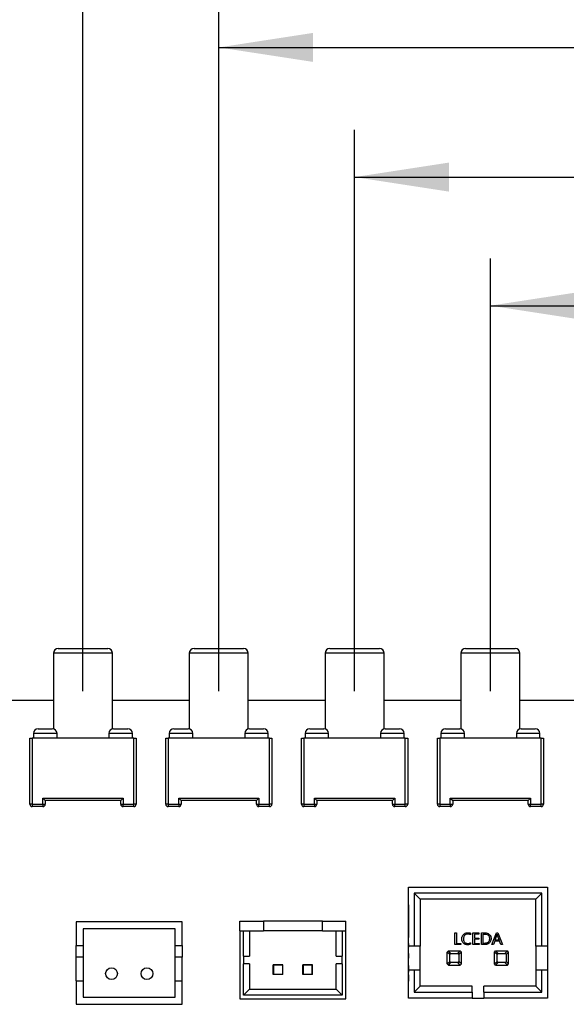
# Model space of a CAD drawing. Header units: millimetres. Extents: x 3 to 207, y 3 to 294.
# Tile 85 of 94: x 110 to 122, y 249 to 270. Entities that reach past the tile are written whole.
import ezdxf

# ---------------------------------------------------------------- set-up
doc = ezdxf.new("R2010")
doc.units = ezdxf.units.MM
doc.layers.add('几何体', color=7, linetype='Continuous')
doc.layers.add('尺寸', color=3, linetype='Continuous')
doc.styles.add('SLDTEXTSTYLE0', font='Microsoft YaHei.ttf')
doc.dimstyles.new('SLDDIMSTYLE3', dxfattribs={"dimtxt": 2, "dimasz": 3.5, "dimexe": 0, "dimexo": 0.0625, "dimgap": 0.5, "dimtad": 1, "dimlfac": 2, "dimrnd": 1e-09, "dimzin": 12, "dimdsep": 46, "dimtxsty": 'SLDTEXTSTYLE0', "dimsah": 1, "dimcen": 0.09, "dimadec": 0, "dimazin": 3, "dimtfac": 1, "dimtofl": 0, "dimtmove": 0, "dimatfit": 3, "dimfxl": 0, "dimfrac": 2, "dimtolj": 1, "dimtzin": 12, "dimarcsym": 0})

# ---------------------------------------------------------------- blocks, each defined once
blk = doc.blocks.new('_D_14')
at = {"layer": '尺寸', "transparency": 16777216}
for p, q in [((120.098, 255.448), (120.098, 264.621)), ((138.875, 254.748), (138.875, 264.621)), ((120.098, 263.621), (138.875, 263.621))]:
    blk.add_line(p, q, dxfattribs=at)
for points in [[(120.098, 263.621), (122.098, 263.313), (122.098, 263.928)], [(138.875, 263.621), (136.875, 263.928), (136.875, 263.313)]]:
    blk.add_solid(points, dxfattribs=at)
at = {"layer": '尺寸', "transparency": 16777216, "insert": (127.556, 266.245), "char_height": 2, "attachment_point": 1, "style": 'SLDTEXTSTYLE0'}
blk.add_mtext('37.55', dxfattribs=at)
blk = doc.blocks.new('_D_15')
at = {"layer": '尺寸', "transparency": 16777216}
for p, q in [((117.22, 255.448), (117.22, 267.348)), ((138.875, 254.748), (138.875, 267.348)), ((117.22, 266.348), (138.875, 266.348))]:
    blk.add_line(p, q, dxfattribs=at)
for points in [[(117.22, 266.348), (119.22, 266.04), (119.22, 266.656)], [(138.875, 266.348), (136.875, 266.656), (136.875, 266.04)]]:
    blk.add_solid(points, dxfattribs=at)
at = {"layer": '尺寸', "transparency": 16777216, "insert": (127.556, 268.972), "char_height": 2, "attachment_point": 1, "style": 'SLDTEXTSTYLE0'}
blk.add_mtext('43.31', dxfattribs=at)
blk = doc.blocks.new('_D_16')
at = {"layer": '尺寸', "transparency": 16777216}
for p, q in [((114.341, 255.448), (114.341, 270.098)), ((138.875, 254.748), (138.875, 270.098)), ((114.341, 269.098), (138.875, 269.098))]:
    blk.add_line(p, q, dxfattribs=at)
for points in [[(114.341, 269.098), (116.341, 268.791), (116.341, 269.406)], [(138.875, 269.098), (136.875, 269.406), (136.875, 268.791)]]:
    blk.add_solid(points, dxfattribs=at)
at = {"layer": '尺寸', "transparency": 16777216, "insert": (127.556, 271.722), "char_height": 2, "attachment_point": 1, "style": 'SLDTEXTSTYLE0'}
blk.add_mtext('49.07', dxfattribs=at)
blk = doc.blocks.new('_D_17')
at = {"layer": '尺寸', "transparency": 16777216}
for p, q in [((111.462, 255.448), (111.462, 273.348)), ((138.875, 254.748), (138.875, 273.348)), ((111.462, 272.348), (138.875, 272.348))]:
    blk.add_line(p, q, dxfattribs=at)
for points in [[(111.462, 272.348), (113.462, 272.04), (113.462, 272.656)], [(138.875, 272.348), (136.875, 272.656), (136.875, 272.04)]]:
    blk.add_solid(points, dxfattribs=at)
at = {"layer": '尺寸', "transparency": 16777216, "insert": (127.556, 274.972), "char_height": 2, "attachment_point": 1, "style": 'SLDTEXTSTYLE0'}
blk.add_mtext('54.83', dxfattribs=at)

msp = doc.modelspace()

# ---------------------------------------------------------------- linework, layer by layer
at = {"layer": '几何体'}
for p, q in [((110.8372, 256.2481), (110.8372, 254.6449)), ((112.0872, 256.2481), (110.8372, 256.2481)), ((110.9372, 256.3481), (111.9872, 256.3481)), ((112.0872, 254.6449), (112.0872, 256.2481)), ((113.7159, 256.2481), (113.7159, 254.6449)), ((114.9659, 256.2481), (113.7159, 256.2481)), ((113.8159, 256.3481), (114.8659, 256.3481)), ((114.9659, 254.6449), (114.9659, 256.2481)), ((116.5945, 256.2481), (116.5945, 254.6449)), ((117.8445, 256.2481), (116.5945, 256.2481)), ((116.6945, 256.3481), (117.7445, 256.3481)), ((117.8445, 254.6449), (117.8445, 256.2481)), ((119.4732, 256.2481), (119.4732, 254.6449)), ((120.7232, 256.2481), (119.4732, 256.2481)), ((119.5732, 256.3481), (120.6232, 256.3481)), ((120.7232, 254.6449), (120.7232, 256.2481)), ((110.8372, 255.248), (77.8753, 255.248)), ((113.7159, 255.248), (112.0872, 255.248)), ((116.5945, 255.248), (114.9659, 255.248)), ((119.4732, 255.248), (117.8445, 255.248)), ((122.5987, 255.248), (120.7232, 255.248)), ((110.5122, 254.6481), (110.8122, 254.6481)), ((112.1122, 254.6481), (112.4122, 254.6481)), ((113.3909, 254.6481), (113.6909, 254.6481)), ((114.9909, 254.6481), (115.2909, 254.6481)), ((116.2695, 254.6481), (116.5695, 254.6481)), ((117.8695, 254.6481), (118.1695, 254.6481)), ((119.1482, 254.6481), (119.4482, 254.6481)), ((120.7482, 254.6481), (121.0482, 254.6481)), ((110.3372, 253.0481), (110.3372, 254.4481)), ((110.3372, 254.4481), (110.3872, 254.4481)), ((110.3872, 254.4481), (110.3872, 253.0481)), ((112.5372, 254.4481), (110.3872, 254.4481)), ((110.4122, 254.5481), (110.4122, 254.4481)), ((110.9122, 254.5481), (110.4122, 254.5481)), ((110.9122, 254.4481), (110.9122, 254.5481)), ((112.0122, 254.5481), (112.0122, 254.4481)), ((112.5122, 254.5481), (112.0122, 254.5481)), ((112.5122, 254.4481), (112.5122, 254.5481)), ((112.5372, 253.0481), (112.5372, 254.4481)), ((112.5372, 254.4481), (112.5872, 254.4481)), ((112.5872, 254.4481), (112.5872, 253.0481)), ((113.2159, 253.0481), (113.2159, 254.4481)), ((113.2159, 254.4481), (113.2659, 254.4481)), ((113.2659, 254.4481), (113.2659, 253.0481)), ((115.4159, 254.4481), (113.2659, 254.4481)), ((113.2909, 254.5481), (113.2909, 254.4481)), ((113.7909, 254.5481), (113.2909, 254.5481)), ((113.7909, 254.4481), (113.7909, 254.5481)), ((114.8909, 254.5481), (114.8909, 254.4481)), ((115.3909, 254.5481), (114.8909, 254.5481)), ((115.3909, 254.4481), (115.3909, 254.5481)), ((115.4159, 253.0481), (115.4159, 254.4481)), ((115.4159, 254.4481), (115.4659, 254.4481)), ((115.4659, 254.4481), (115.4659, 253.0481)), ((116.0945, 253.0481), (116.0945, 254.4481)), ((116.0945, 254.4481), (116.1445, 254.4481)), ((116.1445, 254.4481), (116.1445, 253.0481)), ((118.2945, 254.4481), (116.1445, 254.4481)), ((116.1695, 254.5481), (116.1695, 254.4481)), ((116.6695, 254.5481), (116.1695, 254.5481)), ((116.6695, 254.4481), (116.6695, 254.5481)), ((117.7695, 254.5481), (117.7695, 254.4481)), ((118.2695, 254.5481), (117.7695, 254.5481)), ((118.2695, 254.4481), (118.2695, 254.5481)), ((118.2945, 253.0481), (118.2945, 254.4481)), ((118.2945, 254.4481), (118.3445, 254.4481)), ((118.3445, 254.4481), (118.3445, 253.0481)), ((118.9732, 253.0481), (118.9732, 254.4481)), ((118.9732, 254.4481), (119.0232, 254.4481)), ((119.0232, 254.4481), (119.0232, 253.0481)), ((121.1732, 254.4481), (119.0232, 254.4481)), ((119.0482, 254.5481), (119.0482, 254.4481)), ((119.5482, 254.5481), (119.0482, 254.5481)), ((119.5482, 254.4481), (119.5482, 254.5481)), ((120.6482, 254.5481), (120.6482, 254.4481)), ((121.1482, 254.5481), (120.6482, 254.5481)), ((121.1482, 254.4481), (121.1482, 254.5481)), ((121.1732, 253.0481), (121.1732, 254.4481)), ((121.1732, 254.4481), (121.2232, 254.4481)), ((121.2232, 254.4481), (121.2232, 253.0481)), ((110.6122, 253.1731), (112.3122, 253.1731)), ((110.6122, 253.1731), (110.6622, 253.1231)), ((110.6122, 253.0481), (110.6122, 253.1731)), ((112.2622, 253.1231), (110.6622, 253.1231)), ((110.6622, 253.1231), (110.6622, 253.0481)), ((112.3122, 253.1731), (112.2622, 253.1231)), ((112.2622, 253.0481), (112.2622, 253.1231)), ((112.3122, 253.1731), (112.3122, 253.0481)), ((113.4909, 253.1731), (115.1909, 253.1731)), ((113.4909, 253.0481), (113.4909, 253.1731)), ((113.4909, 253.1731), (113.5409, 253.1231)), ((113.5409, 253.1231), (113.5409, 253.0481)), ((115.1409, 253.1231), (113.5409, 253.1231)), ((115.1909, 253.1731), (115.1409, 253.1231)), ((115.1409, 253.0481), (115.1409, 253.1231)), ((115.1909, 253.1731), (115.1909, 253.0481)), ((116.3695, 253.0481), (116.3695, 253.1731)), ((116.3695, 253.1731), (116.4195, 253.1231)), ((116.3695, 253.1731), (118.0695, 253.1731)), ((116.4195, 253.1231), (116.4195, 253.0481)), ((118.0195, 253.1231), (116.4195, 253.1231)), ((118.0695, 253.1731), (118.0195, 253.1231)), ((118.0195, 253.0481), (118.0195, 253.1231)), ((118.0695, 253.1731), (118.0695, 253.0481)), ((119.2482, 253.1731), (120.9482, 253.1731)), ((119.2482, 253.1731), (119.2982, 253.1231)), ((119.2482, 253.0481), (119.2482, 253.1731)), ((120.8982, 253.1231), (119.2982, 253.1231)), ((119.2982, 253.1231), (119.2982, 253.0481)), ((120.9482, 253.1731), (120.8982, 253.1231)), ((120.8982, 253.0481), (120.8982, 253.1231)), ((120.9482, 253.1731), (120.9482, 253.0481)), ((110.3872, 253.0481), (110.3372, 253.0481)), ((110.3872, 253.0481), (110.6122, 253.0481)), ((110.3872, 253.0481), (110.3872, 252.9981)), ((110.6122, 252.9981), (110.3872, 252.9981)), ((110.6122, 253.0481), (110.6122, 252.9981)), ((110.6122, 253.0481), (110.6622, 253.0481)), ((112.2622, 253.0481), (112.3122, 253.0481)), ((112.3122, 252.9981), (112.3122, 253.0481)), ((112.3122, 253.0481), (112.5372, 253.0481)), ((112.5372, 252.9981), (112.3122, 252.9981)), ((112.5372, 252.9981), (112.5372, 253.0481)), ((112.5872, 253.0481), (112.5372, 253.0481)), ((113.2659, 253.0481), (113.2159, 253.0481)), ((113.2659, 253.0481), (113.2659, 252.9981)), ((113.2659, 253.0481), (113.4909, 253.0481)), ((113.4909, 252.9981), (113.2659, 252.9981)), ((113.4909, 253.0481), (113.5409, 253.0481)), ((113.4909, 253.0481), (113.4909, 252.9981)), ((115.1409, 253.0481), (115.1909, 253.0481)), ((115.1909, 252.9981), (115.1909, 253.0481)), ((115.1909, 253.0481), (115.4159, 253.0481)), ((115.4159, 252.9981), (115.1909, 252.9981)), ((115.4159, 252.9981), (115.4159, 253.0481)), ((115.4659, 253.0481), (115.4159, 253.0481)), ((116.1445, 253.0481), (116.0945, 253.0481)), ((116.1445, 253.0481), (116.3695, 253.0481)), ((116.1445, 253.0481), (116.1445, 252.9981)), ((116.3695, 252.9981), (116.1445, 252.9981)), ((116.3695, 253.0481), (116.4195, 253.0481)), ((116.3695, 253.0481), (116.3695, 252.9981)), ((118.0195, 253.0481), (118.0695, 253.0481)), ((118.0695, 253.0481), (118.2945, 253.0481)), ((118.0695, 252.9981), (118.0695, 253.0481)), ((118.2945, 252.9981), (118.0695, 252.9981)), ((118.2945, 252.9981), (118.2945, 253.0481)), ((118.3445, 253.0481), (118.2945, 253.0481)), ((119.0232, 253.0481), (118.9732, 253.0481)), ((119.0232, 253.0481), (119.0232, 252.9981)), ((119.0232, 253.0481), (119.2482, 253.0481)), ((119.2482, 252.9981), (119.0232, 252.9981)), ((119.2482, 253.0481), (119.2982, 253.0481)), ((119.2482, 253.0481), (119.2482, 252.9981)), ((120.8982, 253.0481), (120.9482, 253.0481)), ((120.9482, 252.9981), (120.9482, 253.0481)), ((120.9482, 253.0481), (121.1732, 253.0481)), ((121.1732, 252.9981), (120.9482, 252.9981)), ((121.2232, 253.0481), (121.1732, 253.0481)), ((121.1732, 252.9981), (121.1732, 253.0481)), ((118.3593, 250.0365), (118.3593, 251.2865)), ((118.3593, 251.2865), (121.3093, 251.2865)), ((121.3093, 251.2865), (121.3093, 250.0365)), ((118.4834, 251.1623), (118.4834, 250.0365)), ((118.4834, 251.1623), (118.6093, 251.0365)), ((121.1851, 251.1623), (118.4834, 251.1623)), ((118.6093, 251.0365), (118.6093, 250.0365)), ((121.0593, 251.0365), (118.6093, 251.0365)), ((121.1851, 251.1623), (121.0593, 251.0365)), ((121.0593, 250.0365), (121.0593, 251.0365)), ((121.1851, 250.0365), (121.1851, 251.1623)), ((118.3588, 250.9124), (118.3593, 250.9124)), ((118.3588, 250.8615), (118.3593, 250.8615)), ((118.3588, 250.7368), (118.3593, 250.7368)), ((118.3588, 250.7118), (118.3593, 250.7118)), ((118.3588, 250.6641), (118.3593, 250.6641)), ((113.5682, 250.5535), (111.3182, 250.5535)), ((111.3182, 250.5535), (111.3182, 250.0535)), ((113.4182, 250.4035), (111.4682, 250.4035)), ((111.4682, 250.4035), (111.4682, 250.0535)), ((113.4182, 250.0535), (113.4182, 250.4035)), ((113.5682, 250.0535), (113.5682, 250.5535)), ((114.7867, 250.5675), (115.2867, 250.5675)), ((114.7867, 250.3625), (114.7867, 250.5675)), ((115.2867, 250.5675), (115.2867, 250.3625)), ((116.5367, 250.5675), (115.2867, 250.5675)), ((116.5367, 250.5675), (117.0367, 250.5675)), ((116.5367, 250.3625), (116.5367, 250.5675)), ((117.0367, 250.3625), (117.0367, 250.5675)), ((118.3588, 250.534), (118.3593, 250.534)), ((118.3588, 250.3865), (118.3593, 250.3865)), ((114.7867, 250.3625), (114.7867, 248.9175)), ((114.7867, 250.3625), (114.8667, 250.3625)), ((114.8667, 249.8232), (114.8667, 250.3625)), ((114.8667, 250.3625), (114.9917, 250.3625)), ((114.9917, 250.3625), (114.9917, 249.8232)), ((114.9917, 250.3625), (115.2867, 250.3625)), ((116.5367, 250.3625), (115.2867, 250.3625)), ((116.5367, 250.3625), (116.8317, 250.3625)), ((116.8317, 249.8232), (116.8317, 250.3625)), ((116.8317, 250.3625), (116.9567, 250.3625)), ((116.9567, 250.3625), (116.9567, 249.8232)), ((116.9567, 250.3625), (117.0367, 250.3625)), ((117.0367, 248.9175), (117.0367, 250.3625)), ((119.3434, 250.0692), (119.3434, 250.3192)), ((119.3434, 250.3192), (119.3769, 250.3192)), ((119.3769, 250.3192), (119.3769, 250.0966)), ((119.6788, 250.3123), (119.6788, 250.2788)), ((119.7275, 250.3192), (119.8556, 250.3192)), ((119.7275, 250.0692), (119.7275, 250.3192)), ((119.7611, 250.2917), (119.7611, 250.2094)), ((119.8556, 250.2917), (119.7611, 250.2917)), ((119.7611, 250.2094), (119.8495, 250.2094)), ((119.7611, 250.182), (119.7611, 250.0966)), ((119.8495, 250.182), (119.7611, 250.182)), ((119.8495, 250.2094), (119.8495, 250.182)), ((119.8556, 250.3192), (119.8556, 250.2917)), ((119.9105, 250.0692), (119.9105, 250.3192)), ((119.9105, 250.3192), (119.981, 250.3192)), ((119.944, 250.0966), (119.944, 250.2917)), ((119.944, 250.2917), (119.9809, 250.2917)), ((120.13, 250.0692), (120.2245, 250.3192)), ((120.1989, 250.1667), (120.2362, 250.2711)), ((120.2245, 250.3192), (120.258, 250.3192)), ((120.2448, 250.2711), (120.2825, 250.1667)), ((120.258, 250.3192), (120.3556, 250.0692)), ((111.3182, 250.0535), (111.4682, 250.0535)), ((111.3182, 249.8035), (111.3182, 250.0535)), ((111.4682, 250.0535), (111.4682, 249.8035)), ((113.4182, 250.0535), (113.5682, 250.0535)), ((113.4182, 249.8035), (113.4182, 250.0535)), ((113.5682, 250.0535), (113.5682, 249.8035)), ((118.3588, 250.0956), (118.3588, 250.0759)), ((118.3588, 250.0956), (118.3593, 250.0956)), ((118.3588, 250.0759), (118.3593, 250.0759)), ((118.3588, 250.0759), (118.3588, 250.0152)), ((118.3588, 250.0136), (118.3588, 250.0152)), ((118.3588, 250.0152), (118.3593, 250.0152)), ((118.3593, 250.0136), (118.3588, 250.0136)), ((118.3593, 250.0089), (118.3588, 250.0089)), ((118.3593, 249.9869), (118.3588, 249.9869)), ((118.4834, 250.0365), (118.3593, 250.0365)), ((118.3593, 249.5365), (118.3593, 250.0365)), ((118.6093, 250.0365), (118.4834, 250.0365)), ((118.6093, 249.5365), (118.6093, 250.0365)), ((119.4714, 250.0692), (119.3434, 250.0692)), ((119.3769, 250.0966), (119.4714, 250.0966)), ((119.4714, 250.0966), (119.4714, 250.0692)), ((119.6788, 250.1096), (119.6788, 250.0821)), ((119.8617, 250.0692), (119.7275, 250.0692)), ((119.7611, 250.0966), (119.8617, 250.0966)), ((119.8617, 250.0966), (119.8617, 250.0692)), ((119.9785, 250.0692), (119.9105, 250.0692)), ((119.9795, 250.0966), (119.944, 250.0966)), ((120.1666, 250.0692), (120.13, 250.0692)), ((120.1904, 250.1393), (120.1666, 250.0692)), ((120.2937, 250.1393), (120.1904, 250.1393)), ((120.2825, 250.1667), (120.1989, 250.1667)), ((120.319, 250.0692), (120.2937, 250.1393)), ((120.3556, 250.0692), (120.319, 250.0692)), ((121.1851, 250.0365), (121.0593, 250.0365)), ((121.0593, 250.0365), (121.0593, 249.5365)), ((121.3093, 250.0365), (121.1851, 250.0365)), ((121.3093, 250.0365), (121.3093, 249.5365)), ((111.4682, 249.8035), (111.3182, 249.8035)), ((111.3182, 249.3035), (111.3182, 249.8035)), ((111.4682, 249.8035), (111.4682, 249.3035)), ((113.5682, 249.8035), (113.4182, 249.8035)), ((113.4182, 249.3035), (113.4182, 249.8035)), ((113.5682, 249.3035), (113.5682, 249.8035)), ((114.8667, 249.8232), (114.8667, 249.6619)), ((114.8667, 249.8232), (114.9917, 249.8232)), ((116.8317, 249.8232), (116.9567, 249.8232)), ((116.9567, 249.6619), (116.9567, 249.8232)), ((118.3593, 249.9309), (118.3588, 249.9309)), ((118.3593, 249.8947), (118.3588, 249.8947)), ((118.3588, 249.8819), (118.3593, 249.8819)), ((118.3588, 249.8818), (118.3593, 249.8818)), ((118.3588, 249.8695), (118.3593, 249.8695)), ((118.3588, 249.8695), (118.3588, 249.8655)), ((118.3588, 249.8642), (118.3588, 249.7856)), ((118.3588, 249.8642), (118.3593, 249.8642)), ((118.3588, 249.7856), (118.3593, 249.7856)), ((118.3588, 249.7856), (118.3588, 249.7822)), ((118.3588, 249.7822), (118.3593, 249.7822)), ((118.3588, 249.777), (118.3588, 249.7822)), ((118.3593, 249.777), (118.3588, 249.777)), ((118.3588, 249.7534), (118.3588, 249.777)), ((119.1843, 249.9123), (119.2084, 249.9364)), ((119.2378, 249.8587), (119.1843, 249.9123)), ((119.1843, 249.9123), (119.1843, 249.9115)), ((119.1843, 249.6615), (119.1843, 249.9115)), ((119.2084, 249.9364), (119.2093, 249.9365)), ((119.262, 249.8829), (119.2084, 249.9364)), ((119.2093, 249.9365), (119.4593, 249.9365)), ((119.2378, 249.7142), (119.2378, 249.8587)), ((119.262, 249.8829), (119.4065, 249.8829)), ((119.4065, 249.8829), (119.4601, 249.9364)), ((119.4842, 249.9123), (119.4307, 249.8587)), ((119.4307, 249.8587), (119.4307, 249.7142)), ((119.4601, 249.9364), (119.4593, 249.9365)), ((119.4842, 249.9123), (119.4601, 249.9364)), ((119.4843, 249.9115), (119.4842, 249.9123)), ((119.4843, 249.6615), (119.4843, 249.9115)), ((120.1843, 249.9123), (120.2084, 249.9364)), ((120.2378, 249.8587), (120.1843, 249.9123)), ((120.1843, 249.9123), (120.1843, 249.9115)), ((120.1843, 249.6615), (120.1843, 249.9115)), ((120.2084, 249.9364), (120.2093, 249.9365)), ((120.262, 249.8829), (120.2084, 249.9364)), ((120.2093, 249.9365), (120.4593, 249.9365)), ((120.2378, 249.7142), (120.2378, 249.8587)), ((120.262, 249.8829), (120.4065, 249.8829)), ((120.4065, 249.8829), (120.4601, 249.9364)), ((120.4842, 249.9123), (120.4307, 249.8587)), ((120.4307, 249.8587), (120.4307, 249.7142)), ((120.4601, 249.9364), (120.4593, 249.9365)), ((120.4842, 249.9123), (120.4601, 249.9364)), ((120.4843, 249.9115), (120.4842, 249.9123)), ((120.4843, 249.6615), (120.4843, 249.9115)), ((114.8667, 248.9975), (114.8667, 249.6619)), ((114.9917, 249.6619), (114.8667, 249.6619)), ((114.9917, 249.6619), (114.9917, 249.1225)), ((115.7017, 249.64), (115.4967, 249.64)), ((115.4967, 249.435), (115.4967, 249.64)), ((115.5017, 249.635), (115.5017, 249.44)), ((115.6967, 249.635), (115.5017, 249.635)), ((115.6967, 249.44), (115.6967, 249.635)), ((115.7017, 249.435), (115.7017, 249.64)), ((116.3267, 249.64), (116.1217, 249.64)), ((116.1217, 249.435), (116.1217, 249.64)), ((116.1267, 249.635), (116.1267, 249.44)), ((116.3217, 249.635), (116.1267, 249.635)), ((116.3217, 249.44), (116.3217, 249.635)), ((116.3267, 249.435), (116.3267, 249.64)), ((116.8317, 249.1225), (116.8317, 249.6619)), ((116.9567, 249.6619), (116.8317, 249.6619)), ((116.9567, 249.6619), (116.9567, 248.9975)), ((118.3593, 249.7534), (118.3588, 249.7534)), ((118.3588, 249.7098), (118.3588, 249.7534)), ((118.3593, 249.7098), (118.3588, 249.7098)), ((118.3593, 249.6522), (118.3588, 249.6522)), ((118.3593, 249.6292), (118.3588, 249.6292)), ((118.3588, 249.6289), (118.3588, 249.6207)), ((118.3588, 249.6207), (118.3588, 249.5626)), ((118.3588, 249.6207), (118.3593, 249.6207)), ((118.3588, 249.5626), (118.3593, 249.5626)), ((118.3588, 249.5626), (118.3588, 249.5416)), ((119.1843, 249.6606), (119.2378, 249.7142)), ((119.1843, 249.6606), (119.1843, 249.6615)), ((119.2084, 249.6365), (119.1843, 249.6606)), ((119.2084, 249.6365), (119.262, 249.69)), ((119.2093, 249.6365), (119.2084, 249.6365)), ((119.2093, 249.6365), (119.4593, 249.6365)), ((119.4065, 249.69), (119.262, 249.69)), ((119.4601, 249.6365), (119.4065, 249.69)), ((119.4842, 249.6606), (119.4307, 249.7142)), ((119.4601, 249.6365), (119.4593, 249.6365)), ((119.4601, 249.6365), (119.4842, 249.6606)), ((119.4843, 249.6615), (119.4842, 249.6606)), ((120.1843, 249.6606), (120.2378, 249.7142)), ((120.1843, 249.6606), (120.1843, 249.6615)), ((120.2084, 249.6365), (120.1843, 249.6606)), ((120.2084, 249.6365), (120.262, 249.69)), ((120.2093, 249.6365), (120.2084, 249.6365)), ((120.2093, 249.6365), (120.4593, 249.6365)), ((120.4065, 249.69), (120.262, 249.69)), ((120.4601, 249.6365), (120.4065, 249.69)), ((120.4842, 249.6606), (120.4307, 249.7142)), ((120.4601, 249.6365), (120.4593, 249.6365)), ((120.4601, 249.6365), (120.4842, 249.6606)), ((120.4843, 249.6615), (120.4842, 249.6606)), ((115.7017, 249.435), (115.4967, 249.435)), ((115.5017, 249.44), (115.6967, 249.44)), ((116.3267, 249.435), (116.1217, 249.435)), ((116.1267, 249.44), (116.3217, 249.44)), ((118.3588, 249.5416), (118.3593, 249.5416)), ((118.3588, 249.5416), (118.3588, 249.4835)), ((118.3593, 249.4835), (118.3588, 249.4835)), ((118.3593, 249.4612), (118.3588, 249.4612)), ((118.3593, 249.4382), (118.3588, 249.4382)), ((118.3588, 249.4297), (118.3593, 249.4297)), ((118.3588, 249.4297), (118.3588, 249.3716)), ((118.3588, 249.3716), (118.3588, 249.3505)), ((118.3588, 249.3716), (118.3593, 249.3716)), ((118.3588, 249.3505), (118.3593, 249.3505)), ((118.3588, 249.3505), (118.3588, 249.2924)), ((118.3593, 249.5365), (118.4834, 249.5365)), ((118.3593, 248.9365), (118.3593, 249.5365)), ((118.4834, 249.5365), (118.4834, 249.0606)), ((118.4834, 249.5365), (118.6093, 249.5365)), ((118.6093, 249.1865), (118.6093, 249.5365)), ((121.0593, 249.5365), (121.0593, 249.1865)), ((121.0593, 249.5365), (121.1851, 249.5365)), ((121.1851, 249.5365), (121.3093, 249.5365)), ((121.1851, 249.0606), (121.1851, 249.5365)), ((121.3093, 249.5365), (121.3093, 248.9365)), ((111.3182, 249.3035), (111.3182, 248.8035)), ((111.3182, 249.3035), (111.4682, 249.3035)), ((111.4682, 249.3035), (111.4682, 248.9535)), ((113.4182, 249.3035), (113.5682, 249.3035)), ((113.4182, 248.9535), (113.4182, 249.3035)), ((113.5682, 248.8035), (113.5682, 249.3035)), ((118.3593, 249.2924), (118.3588, 249.2924)), ((118.6093, 249.1865), (118.4834, 249.0606)), ((119.7093, 249.1865), (118.6093, 249.1865)), ((119.7093, 249.0606), (119.7093, 249.1865)), ((121.0593, 249.1865), (119.9593, 249.1865)), ((119.9593, 249.0606), (119.9593, 249.1865)), ((121.1851, 249.0606), (121.0593, 249.1865)), ((111.4682, 248.9535), (113.4182, 248.9535)), ((114.8667, 248.9975), (114.9917, 249.1225)), ((116.9567, 248.9975), (114.8667, 248.9975)), ((114.9917, 249.1225), (116.8317, 249.1225)), ((116.9567, 248.9975), (116.8317, 249.1225)), ((119.7093, 248.9365), (118.3593, 248.9365)), ((118.4834, 249.0606), (119.7093, 249.0606)), ((119.7093, 249.0606), (119.7093, 248.9365)), ((119.7093, 248.9365), (119.9593, 248.9365)), ((119.9593, 249.0606), (119.9593, 248.9365)), ((119.9593, 249.0606), (121.1851, 249.0606)), ((121.3093, 248.9365), (119.9593, 248.9365)), ((111.3182, 248.8035), (113.5682, 248.8035)), ((114.7867, 248.9175), (117.0367, 248.9175))]:
    msp.add_line(p, q, dxfattribs=at)
for centre in [(112.0682, 249.4535), (112.8182, 249.4535)]:
    msp.add_circle(centre, 0.125, dxfattribs=at)
for centre, radius, start, end in [((110.9372, 256.2481), 0.1, 90, 180), ((111.9872, 256.2481), 0.1, 0, 90), ((113.8159, 256.2481), 0.1, 90, 180), ((114.8659, 256.2481), 0.1, 0, 90), ((116.6945, 256.2481), 0.1, 90, 180), ((117.7445, 256.2481), 0.1, 0, 90), ((119.5732, 256.2481), 0.1, 90, 180), ((120.6232, 256.2481), 0.1, 0, 90), ((110.5122, 254.5481), 0.1, 90, 180), ((110.8122, 254.5481), 0.1, 0, 90), ((112.1122, 254.5481), 0.1, 90, 180), ((112.4122, 254.5481), 0.1, 0, 90), ((113.3909, 254.5481), 0.1, 90, 180), ((113.6909, 254.5481), 0.1, 0, 90), ((114.9909, 254.5481), 0.1, 90, 180), ((115.2909, 254.5481), 0.1, 0, 90), ((116.2695, 254.5481), 0.1, 90, 180), ((116.5695, 254.5481), 0.1, 0, 90), ((117.8695, 254.5481), 0.1, 90, 180), ((118.1695, 254.5481), 0.1, 0, 90), ((119.1482, 254.5481), 0.1, 90, 180), ((119.4482, 254.5481), 0.1, 0, 90), ((120.7482, 254.5481), 0.1, 90, 180), ((121.0482, 254.5481), 0.1, 0, 90), ((110.3872, 253.0481), 0.05, 180, 270), ((110.6122, 253.0481), 0.05, 270, 0), ((112.3122, 253.0481), 0.05, 180, 270), ((112.5372, 253.0481), 0.05, 270, 0), ((113.2659, 253.0481), 0.05, 180, 270), ((113.4909, 253.0481), 0.05, 270, 0), ((115.1909, 253.0481), 0.05, 180, 270), ((115.4159, 253.0481), 0.05, 270, 0), ((116.1445, 253.0481), 0.05, 180, 270), ((116.3695, 253.0481), 0.05, 270, 0), ((118.0695, 253.0481), 0.05, 180, 270), ((118.2945, 253.0481), 0.05, 270, 0), ((119.0232, 253.0481), 0.05, 180, 270), ((119.2482, 253.0481), 0.05, 270, 0), ((120.9482, 253.0481), 0.05, 180, 270), ((121.1732, 253.0481), 0.05, 270, 0)]:
    msp.add_arc(centre, radius, start, end, dxfattribs=at)
for centre, major_axis, start_param, end_param in [((119.2637, 249.857), (0.0189, -0.0189), 2.3897132, 3.8934721), ((119.4048, 249.857), (0.0189, 0.0189), 5.5313059, 7.0350647), ((120.2637, 249.857), (0.0189, -0.0189), 2.3897132, 3.8934721), ((120.4048, 249.857), (0.0189, 0.0189), 5.5313059, 7.0350647), ((119.2637, 249.7159), (0.0189, 0.0189), 2.3897132, 3.8934721), ((119.4048, 249.7159), (0.0189, -0.0189), 5.5313059, 7.0350647), ((120.2637, 249.7159), (0.0189, 0.0189), 2.3897132, 3.8934721), ((120.4048, 249.7159), (0.0189, -0.0189), 5.5313059, 7.0350647)]:
    msp.add_ellipse(centre, major_axis=major_axis, ratio=0.9351131, start_param=start_param, end_param=end_param, dxfattribs=at)
for points, knots in [([(118.3588, 250.9124), (118.3588, 250.9124), (118.3588, 250.9124), (118.3588, 250.9124), (118.3588, 250.9121), (118.3588, 250.9116), (118.3588, 250.9112), (118.3588, 250.9107), (118.3588, 250.9101), (118.3588, 250.9094), (118.3588, 250.9086), (118.3588, 250.9077), (118.3588, 250.9068), (118.3588, 250.9057), (118.3588, 250.9046), (118.3588, 250.9033), (118.3588, 250.902), (118.3588, 250.9001), (118.3588, 250.8981), (118.3588, 250.8959), (118.3588, 250.8941), (118.3588, 250.8923), (118.3588, 250.8904), (118.3588, 250.8884), (118.3588, 250.8864), (118.3588, 250.8842), (118.3588, 250.882), (118.3588, 250.8797), (118.3588, 250.8774), (118.3588, 250.8749), (118.3588, 250.8724), (118.3588, 250.8698), (118.3588, 250.8662), (118.3588, 250.8634), (118.3588, 250.8615)], [0, 0, 0, 0, 0.0072876, 0.0364396, 0.094755, 0.1239071, 0.1530591, 0.1822112, 0.2113633, 0.2405154, 0.2696674, 0.2988195, 0.3279716, 0.3571237, 0.3862758, 0.4154279, 0.44458, 0.4737321, 0.5320477, 0.5611998, 0.5903519, 0.619504, 0.6486561, 0.6778082, 0.7069603, 0.7361125, 0.7652646, 0.7944167, 0.8235689, 0.852721, 0.8818731, 0.9110253, 0.9401774, 1, 1, 1, 1]), ([(118.3588, 250.8615), (118.3588, 250.8612), (118.3588, 250.8601), (118.3588, 250.8569), (118.3588, 250.853), (118.3588, 250.8489), (118.3588, 250.8458), (118.3588, 250.8427), (118.3588, 250.8394), (118.3588, 250.8362), (118.3588, 250.8328), (118.3588, 250.8295), (118.3588, 250.8261), (118.3588, 250.8226), (118.3588, 250.8179), (118.3588, 250.8132), (118.3588, 250.8083), (118.3588, 250.8046), (118.3588, 250.8009), (118.3588, 250.7972), (118.3588, 250.7934), (118.3588, 250.7896), (118.3588, 250.7858), (118.3588, 250.782), (118.3588, 250.7781), (118.3588, 250.7742), (118.3588, 250.7703), (118.3588, 250.7663), (118.3588, 250.7611), (118.3588, 250.7558), (118.3588, 250.7504), (118.3588, 250.7465), (118.3588, 250.7419), (118.3588, 250.7387), (118.3588, 250.7368)], [0, 0, 0, 0, 0.0072094, 0.0360488, 0.093738, 0.1225774, 0.1514168, 0.1802562, 0.2090957, 0.2379352, 0.2667746, 0.2956141, 0.3244536, 0.3532931, 0.3821326, 0.4398229, 0.4686624, 0.497502, 0.5263415, 0.5551811, 0.5840206, 0.6128602, 0.6416997, 0.6705393, 0.6993788, 0.7282184, 0.7570579, 0.7858975, 0.814737, 0.8724275, 0.901267, 0.9301065, 0.958946, 1, 1, 1, 1]), ([(118.3588, 250.7368), (118.3588, 250.7364), (118.3588, 250.7348), (118.3588, 250.7318), (118.3588, 250.7284), (118.3588, 250.7251), (118.3588, 250.7225), (118.3588, 250.7191), (118.3588, 250.7158), (118.3588, 250.7132), (118.3588, 250.7118)], [0, 0, 0, 0, 0.03991152, 0.19958317, 0.35924878, 0.43907275, 0.59872652, 0.67854917, 0.83927324, 1, 1, 1, 1]), ([(118.3588, 250.7118), (118.3588, 250.7116), (118.3588, 250.7106), (118.3588, 250.7088), (118.3588, 250.7054), (118.3588, 250.702), (118.3588, 250.6985), (118.3588, 250.6959), (118.3588, 250.6932), (118.3588, 250.6904), (118.3588, 250.6876), (118.3588, 250.6847), (118.3588, 250.6818), (118.3588, 250.6788), (118.3588, 250.6758), (118.3588, 250.6727), (118.3588, 250.6688), (118.3588, 250.6659), (118.3588, 250.6641)], [0, 0, 0, 0, 0.0147608, 0.073805, 0.1328493, 0.2509463, 0.3099911, 0.3690362, 0.4280815, 0.487127, 0.5461727, 0.6052186, 0.6642648, 0.7233112, 0.7823578, 0.8414046, 0.9004517, 1, 1, 1, 1]), ([(118.3588, 250.6641), (118.3588, 250.6638), (118.3588, 250.6625), (118.3588, 250.6589), (118.3588, 250.6545), (118.3588, 250.6499), (118.3588, 250.6465), (118.3588, 250.643), (118.3588, 250.6395), (118.3588, 250.636), (118.3588, 250.6324), (118.3588, 250.6288), (118.3588, 250.6252), (118.3588, 250.6216), (118.3588, 250.6179), (118.3588, 250.6142), (118.3588, 250.6092), (118.3588, 250.6041), (118.3588, 250.5991), (118.3588, 250.5952), (118.3588, 250.5914), (118.3588, 250.5875), (118.3588, 250.5836), (118.3588, 250.5797), (118.3588, 250.5758), (118.3588, 250.5719), (118.3588, 250.5679), (118.3588, 250.564), (118.3588, 250.5587), (118.3588, 250.5534), (118.3588, 250.548), (118.3588, 250.544), (118.3588, 250.5394), (118.3588, 250.536), (118.3588, 250.534)], [0, 0, 0, 0, 0.0071896, 0.0359489, 0.0934736, 0.1222329, 0.1509923, 0.1797516, 0.208511, 0.2372704, 0.2660298, 0.2947892, 0.3235486, 0.3523081, 0.3810675, 0.409827, 0.4385865, 0.4961125, 0.524872, 0.5536315, 0.582391, 0.6111505, 0.63991, 0.6686695, 0.697429, 0.7261885, 0.754948, 0.7837075, 0.812467, 0.8699932, 0.8987526, 0.9275121, 0.9562716, 1, 1, 1, 1]), ([(118.3588, 250.534), (118.3588, 250.5336), (118.3588, 250.532), (118.3588, 250.5296), (118.3588, 250.527), (118.3588, 250.525), (118.3588, 250.5223), (118.3588, 250.5196), (118.3588, 250.517), (118.3588, 250.515), (118.3588, 250.5123), (118.3588, 250.5097), (118.3588, 250.507), (118.3588, 250.505), (118.3588, 250.5024), (118.3588, 250.4998), (118.3588, 250.4971), (118.3588, 250.4952), (118.3588, 250.4926), (118.3588, 250.4899), (118.3588, 250.4873), (118.3588, 250.4854), (118.3588, 250.4828), (118.3588, 250.4802), (118.3588, 250.4776), (118.3588, 250.4757), (118.3588, 250.4731), (118.3588, 250.4706), (118.3588, 250.468), (118.3588, 250.4661), (118.3588, 250.4636), (118.3588, 250.4611), (118.3588, 250.4586), (118.3588, 250.4567), (118.3588, 250.4542), (118.3588, 250.4517), (118.3588, 250.4493), (118.3588, 250.4474), (118.3588, 250.445), (118.3588, 250.4425), (118.3588, 250.4401), (118.3588, 250.4377), (118.3588, 250.4353), (118.3588, 250.433), (118.3588, 250.4312), (118.3588, 250.4288), (118.3588, 250.4265), (118.3588, 250.4242), (118.3588, 250.4224), (118.3588, 250.4201), (118.3588, 250.4179), (118.3588, 250.4156), (118.3588, 250.4139), (118.3588, 250.4117), (118.3588, 250.4095), (118.3588, 250.4073), (118.3588, 250.4056), (118.3588, 250.4034), (118.3588, 250.4013), (118.3588, 250.3991), (118.3588, 250.397), (118.3588, 250.3949), (118.3588, 250.3928), (118.3588, 250.3913), (118.3588, 250.3892), (118.3588, 250.3876), (118.3588, 250.3865)], [0, 0, 0, 0, 0.0061987, 0.0309947, 0.0433923, 0.0557899, 0.0681874, 0.0929834, 0.105381, 0.1177786, 0.1301761, 0.1549721, 0.1673697, 0.1797672, 0.1921648, 0.2169607, 0.2293583, 0.2417559, 0.2541535, 0.2789494, 0.291347, 0.3037445, 0.3161421, 0.340938, 0.3533356, 0.3657332, 0.3781307, 0.4029266, 0.4153242, 0.4277218, 0.4401193, 0.4649152, 0.4773128, 0.4897103, 0.5021079, 0.5269037, 0.5393013, 0.5516989, 0.5640964, 0.5888923, 0.6012898, 0.6136874, 0.6384832, 0.6508808, 0.6632783, 0.6756759, 0.7004717, 0.7128693, 0.7252668, 0.7376644, 0.7624602, 0.7748577, 0.7872553, 0.7996529, 0.8244486, 0.8368462, 0.8492437, 0.8616413, 0.8864371, 0.8988346, 0.9112322, 0.9360279, 0.9484255, 0.960823, 0.9732206, 1, 1, 1, 1]), ([(118.3588, 250.3865), (118.3588, 250.3862), (118.3588, 250.385), (118.3588, 250.3828), (118.3588, 250.3799), (118.3588, 250.3776), (118.3588, 250.3753), (118.3588, 250.373), (118.3588, 250.3707), (118.3588, 250.3685), (118.3588, 250.3668), (118.3588, 250.3646), (118.3588, 250.3625), (118.3588, 250.3604), (118.3588, 250.3584), (118.3588, 250.3563), (118.3588, 250.3544), (118.3588, 250.3525), (118.3588, 250.3506), (118.3588, 250.3487), (118.3588, 250.3469), (118.3588, 250.3455), (118.3588, 250.3438), (118.3588, 250.3421), (118.3588, 250.3405), (118.3588, 250.3389), (118.3588, 250.3374), (118.3588, 250.3359), (118.3588, 250.3345), (118.3588, 250.3331), (118.3588, 250.3317), (118.3588, 250.3305), (118.3588, 250.3293), (118.3588, 250.3284), (118.3588, 250.3279)], [0, 0, 0, 0, 0.0095453, 0.0477279, 0.0859106, 0.1240932, 0.143184, 0.1813667, 0.2195493, 0.2386402, 0.2768229, 0.2959137, 0.3340964, 0.3722792, 0.39137, 0.4295528, 0.4677356, 0.4868265, 0.5250094, 0.5631923, 0.5822831, 0.6204661, 0.6395569, 0.6777399, 0.715923, 0.7350138, 0.7731969, 0.81138, 0.8304709, 0.8686541, 0.9068373, 0.9259282, 0.9629569, 1, 1, 1, 1]), ([(118.3588, 250.3279), (118.3588, 250.3276), (118.3588, 250.326), (118.3588, 250.3232), (118.3588, 250.32), (118.3588, 250.3169), (118.3588, 250.3145), (118.3588, 250.3114), (118.3588, 250.309), (118.3588, 250.306), (118.3588, 250.3036), (118.3588, 250.3007), (118.3588, 250.2983), (118.3588, 250.2954), (118.3588, 250.2932), (118.3588, 250.2909), (118.3588, 250.2887), (118.3588, 250.2865), (118.3588, 250.2838), (118.3588, 250.2816), (118.3588, 250.279), (118.3588, 250.2769), (118.3588, 250.2743), (118.3588, 250.2723), (118.3588, 250.2699), (118.3588, 250.2679), (118.3588, 250.2655), (118.3588, 250.2636), (118.3588, 250.2614), (118.3588, 250.2596), (118.3588, 250.2574), (118.3588, 250.2556), (118.3588, 250.2535), (118.3588, 250.2519), (118.3588, 250.2503), (118.3588, 250.2487), (118.3588, 250.2472), (118.3588, 250.2453), (118.3588, 250.2439), (118.3588, 250.2421), (118.3588, 250.2408), (118.3588, 250.2391), (118.3588, 250.2378), (118.3588, 250.2363), (118.3588, 250.2351), (118.3588, 250.2337), (118.3588, 250.2327), (118.3588, 250.2314), (118.3588, 250.2304), (118.3588, 250.2292), (118.3588, 250.2283), (118.3588, 250.2273), (118.3588, 250.2265), (118.3588, 250.2258), (118.3588, 250.2251), (118.3588, 250.2245), (118.3588, 250.2237), (118.3588, 250.2232), (118.3588, 250.2226), (118.3588, 250.2222), (118.3588, 250.2217), (118.3588, 250.2214), (118.3588, 250.2211), (118.3588, 250.2209), (118.3588, 250.2206), (118.3588, 250.2206), (118.3588, 250.2205)], [0, 0, 0, 0, 0.0052627, 0.026315, 0.0473673, 0.0578927, 0.078945, 0.0894705, 0.1105228, 0.1210483, 0.1421005, 0.152626, 0.1736783, 0.1842037, 0.205256, 0.2157814, 0.2263069, 0.2473592, 0.2578846, 0.2789368, 0.2894623, 0.3105145, 0.32104, 0.3420922, 0.3526177, 0.3736699, 0.3841954, 0.4052476, 0.415773, 0.4368253, 0.4473507, 0.4684029, 0.4789284, 0.4999806, 0.5105061, 0.5210316, 0.5420838, 0.5526093, 0.5736615, 0.584187, 0.6052393, 0.6157648, 0.636817, 0.6473425, 0.6683948, 0.6789203, 0.6999726, 0.7104981, 0.7315505, 0.7420759, 0.7631283, 0.7736538, 0.7947062, 0.8052317, 0.8157572, 0.8368096, 0.8473351, 0.8683875, 0.878913, 0.8999654, 0.9104909, 0.9315434, 0.9420689, 0.9631213, 0.9736468, 1, 1, 1, 1]), ([(119.4928, 250.1894), (119.4929, 250.1928), (119.4932, 250.2095), (119.4971, 250.2331), (119.5076, 250.2578), (119.5219, 250.2803), (119.5468, 250.3038), (119.5829, 250.32), (119.6083, 250.3215), (119.6199, 250.3222)], [0, 0, 0, 0, 0.0485536, 0.2444691, 0.3419057, 0.4378044, 0.6315639, 0.8309872, 1, 1, 1, 1]), ([(119.61, 250.0661), (119.6066, 250.0662), (119.5898, 250.0665), (119.5593, 250.0727), (119.5264, 250.095), (119.5043, 250.126), (119.4941, 250.1583), (119.4932, 250.18), (119.4928, 250.1894)], [0, 0, 0, 0, 0.0523171, 0.2643883, 0.4779703, 0.658925, 0.8526582, 1, 1, 1, 1]), ([(119.6202, 250.2948), (119.6169, 250.2947), (119.603, 250.2944), (119.5785, 250.2883), (119.5529, 250.2698), (119.5354, 250.2445), (119.5274, 250.2175), (119.5266, 250.1994), (119.5263, 250.1915)], [0, 0, 0, 0, 0.0638465, 0.2669707, 0.4709988, 0.6533577, 0.8484125, 1, 1, 1, 1]), ([(119.5263, 250.1915), (119.5264, 250.1882), (119.5267, 250.1713), (119.5324, 250.1447), (119.551, 250.1173), (119.5741, 250.1005), (119.5967, 250.0942), (119.6101, 250.0937), (119.6146, 250.0935)], [0, 0, 0, 0, 0.0675735, 0.3420829, 0.5345765, 0.7273705, 0.9094058, 1, 1, 1, 1]), ([(119.6199, 250.3222), (119.6233, 250.3222), (119.6333, 250.322), (119.6533, 250.3205), (119.6692, 250.3154), (119.6788, 250.3123)], [0, 0, 0, 0, 0.1667709, 0.5007222, 1, 1, 1, 1]), ([(119.6788, 250.2788), (119.6759, 250.2804), (119.6677, 250.2851), (119.6536, 250.2904), (119.6368, 250.2941), (119.6258, 250.2946), (119.6202, 250.2948)], [0, 0, 0, 0, 0.1628843, 0.4614485, 0.7278977, 1, 1, 1, 1]), ([(120.1117, 250.1973), (120.1116, 250.194), (120.1113, 250.1772), (120.1056, 250.1468), (120.0883, 250.1174), (120.0648, 250.0946), (120.0423, 250.0811), (120.0113, 250.0709), (119.9914, 250.0699), (119.9785, 250.0692)], [0, 0, 0, 0, 0.0482127, 0.2432124, 0.4391734, 0.5303201, 0.7141488, 0.8133993, 1, 1, 1, 1]), ([(120.0782, 250.1966), (120.0781, 250.1933), (120.0777, 250.1764), (120.0724, 250.1501), (120.0543, 250.1229), (120.0315, 250.1061), (120.0055, 250.0978), (119.9879, 250.097), (119.9795, 250.0966)], [0, 0, 0, 0, 0.0629152, 0.3183603, 0.4929842, 0.6678303, 0.8413462, 1, 1, 1, 1]), ([(119.9809, 250.2917), (119.9842, 250.2917), (120.0008, 250.2913), (120.0266, 250.2856), (120.0536, 250.2682), (120.071, 250.2442), (120.0775, 250.2189), (120.078, 250.2025), (120.0782, 250.1966)], [0, 0, 0, 0, 0.0649295, 0.3233659, 0.5012705, 0.68039, 0.8856961, 1, 1, 1, 1]), ([(119.981, 250.3192), (119.9844, 250.3191), (120.0011, 250.3187), (120.0314, 250.3135), (120.0684, 250.2941), (120.0968, 250.264), (120.1101, 250.2291), (120.1112, 250.2068), (120.1117, 250.1973)], [0, 0, 0, 0, 0.049994, 0.2518436, 0.4544357, 0.6663512, 0.8577229, 1, 1, 1, 1]), ([(120.2362, 250.2711), (120.2367, 250.2727), (120.2377, 250.2759), (120.239, 250.2818), (120.2397, 250.2861), (120.2402, 250.2887)], [0, 0, 0, 0, 0.2768704, 0.5537069, 1, 1, 1, 1]), ([(120.241, 250.2887), (120.2413, 250.2871), (120.2419, 250.2838), (120.2429, 250.2779), (120.2441, 250.2737), (120.2448, 250.2711)], [0, 0, 0, 0, 0.2772577, 0.5545232, 1, 1, 1, 1]), ([(118.3588, 249.9869), (118.3588, 249.9871), (118.3588, 249.9883), (118.3588, 249.9903), (118.3588, 249.9929), (118.3588, 249.9952), (118.3588, 249.9974), (118.3588, 249.9994), (118.3588, 250.0011), (118.3588, 250.0027), (118.3588, 250.0041), (118.3588, 250.0053), (118.3588, 250.0064), (118.3588, 250.0072), (118.3588, 250.0079), (118.3588, 250.0084), (118.3588, 250.0088), (118.3588, 250.0089), (118.3588, 250.0089)], [0, 0, 0, 0, 0.0154026, 0.0770332, 0.1386649, 0.2002972, 0.2619299, 0.3235623, 0.3851942, 0.4468251, 0.5084548, 0.5700829, 0.6317095, 0.6933344, 0.7549577, 0.8165795, 0.8781998, 1, 1, 1, 1]), ([(118.3588, 249.9309), (118.3588, 249.9415), (118.3588, 249.9571), (118.3588, 249.9756), (118.3588, 249.9831), (118.3588, 249.9869)], [0, 0, 0, 0, 0.5094215, 0.7520577, 1, 1, 1, 1]), ([(119.6788, 250.0821), (119.6758, 250.0805), (119.6674, 250.076), (119.6524, 250.0708), (119.6323, 250.0668), (119.618, 250.0664), (119.61, 250.0661)], [0, 0, 0, 0, 0.1400984, 0.4012898, 0.6620818, 1, 1, 1, 1]), ([(119.6146, 250.0935), (119.6179, 250.0936), (119.628, 250.0938), (119.6439, 250.0959), (119.6623, 250.101), (119.6732, 250.1067), (119.6788, 250.1096)], [0, 0, 0, 0, 0.1495549, 0.449393, 0.7211939, 1, 1, 1, 1]), ([(118.3588, 249.8947), (118.3588, 249.895), (118.3588, 249.8966), (118.3588, 249.8994), (118.3588, 249.9032), (118.3588, 249.9084), (118.3588, 249.913), (118.3588, 249.917), (118.3588, 249.919), (118.3588, 249.9216), (118.3588, 249.9243), (118.3588, 249.9276), (118.3588, 249.9296), (118.3588, 249.9309)], [0, 0, 0, 0, 0.0270821, 0.1354668, 0.2438392, 0.3522016, 0.5690764, 0.6232411, 0.6774056, 0.7315698, 0.8399085, 0.8940722, 1, 1, 1, 1]), ([(118.3588, 249.8818), (118.3588, 249.8818), (118.3588, 249.8817), (118.3588, 249.8815), (118.3588, 249.8805), (118.3588, 249.8793), (118.3588, 249.8777), (118.3588, 249.8757), (118.3588, 249.8728), (118.3588, 249.8706), (118.3588, 249.8695)], [0, 0, 0, 0, 0.0365563, 0.1830671, 0.3296652, 0.4763215, 0.5494821, 0.6961112, 0.846748, 1, 1, 1, 1]), ([(118.3588, 249.6522), (118.3588, 249.6524), (118.3588, 249.6537), (118.3588, 249.656), (118.3588, 249.6592), (118.3588, 249.6626), (118.3588, 249.666), (118.3588, 249.6696), (118.3588, 249.6732), (118.3588, 249.677), (118.3588, 249.6807), (118.3588, 249.6846), (118.3588, 249.6885), (118.3588, 249.6924), (118.3588, 249.6964), (118.3588, 249.7004), (118.3588, 249.7049), (118.3588, 249.708), (118.3588, 249.7098)], [0, 0, 0, 0, 0.0159978, 0.0800077, 0.1440185, 0.2080299, 0.2720415, 0.3360531, 0.4000642, 0.4640746, 0.5280839, 0.5920921, 0.6560989, 0.7201043, 0.7841083, 0.848111, 0.9121123, 1, 1, 1, 1]), ([(118.3588, 249.6292), (118.3588, 249.6292), (118.3588, 249.6292), (118.3588, 249.6293), (118.3588, 249.6296), (118.3588, 249.6301), (118.3588, 249.6307), (118.3588, 249.6316), (118.3588, 249.6327), (118.3588, 249.6341), (118.3588, 249.6356), (118.3588, 249.6374), (118.3588, 249.6394), (118.3588, 249.6416), (118.3588, 249.644), (118.3588, 249.6462), (118.3588, 249.6489), (118.3588, 249.6508), (118.3588, 249.6522)], [0, 0, 0, 0, 0.01646512, 0.08233911, 0.14821524, 0.21409373, 0.27997472, 0.34585829, 0.41174438, 0.47763277, 0.54352307, 0.60941471, 0.67530698, 0.74119911, 0.80709034, 0.87298, 0.90591336, 1, 1, 1, 1]), ([(118.3588, 249.4612), (118.3588, 249.4614), (118.3588, 249.4627), (118.3588, 249.465), (118.3588, 249.4682), (118.3588, 249.4716), (118.3588, 249.475), (118.3588, 249.4786), (118.3588, 249.4813), (118.3588, 249.483), (118.3588, 249.4833)], [0, 0, 0, 0, 0.0381805, 0.1909472, 0.343716, 0.4964861, 0.649257, 0.8020276, 0.9547971, 1, 1, 1, 1]), ([(118.3588, 249.4382), (118.3588, 249.4382), (118.3588, 249.4382), (118.3588, 249.4383), (118.3588, 249.4386), (118.3588, 249.439), (118.3588, 249.4397), (118.3588, 249.4406), (118.3588, 249.4417), (118.3588, 249.443), (118.3588, 249.4446), (118.3588, 249.4464), (118.3588, 249.4484), (118.3588, 249.4506), (118.3588, 249.453), (118.3588, 249.4552), (118.3588, 249.4579), (118.3588, 249.4598), (118.3588, 249.4612)], [0, 0, 0, 0, 0.01646512, 0.08233911, 0.14821524, 0.21409373, 0.27997472, 0.34585829, 0.41174438, 0.47763277, 0.54352307, 0.60941471, 0.67530698, 0.74119911, 0.80709034, 0.87298, 0.90591336, 1, 1, 1, 1])]:
    msp.add_open_spline(points, degree=3, knots=knots, dxfattribs=at)

# ---------------------------------------------------------------- dimensions: what is measured, and where the dimension line sits
at = {"layer": '尺寸'}
for base, p1, picture, middle in [((138.8753, 272.3481), (111.4622, 254.4481), '_D_17', (130.7423, 272.3481)), ((138.8753, 269.0982), (114.3409, 254.4481), '_D_16', (130.7423, 269.0982)), ((138.8753, 266.3481), (117.2195, 254.4481), '_D_15', (130.7423, 266.3481)), ((138.8753, 263.6206), (120.0982, 254.4481), '_D_14', (130.7423, 263.6206))]:
    dim = msp.add_linear_dim(base=base, p1=p1, p2=(138.8753, 253.748), dimstyle='SLDDIMSTYLE3', dxfattribs=at)
    dim.commit()
    dim.dimension.update_dxf_attribs({"geometry": picture, "text_midpoint": middle, "dimtype": 160})

doc.saveas('drawing.dxf')
